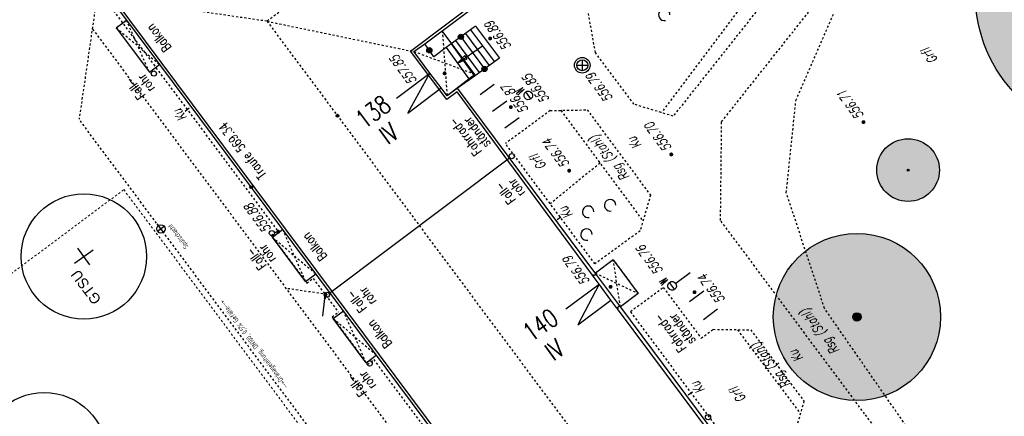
# Model space of a CAD drawing. Header units: metres. Extents: x 2 to 485, y 6 to 594.
# Tile 147 of 176: x 269 to 316, y 372 to 391. Entities that reach past the tile are written whole.
import ezdxf
from ezdxf.enums import TextEntityAlignment as Align

# ---------------------------------------------------------------- set-up
doc = ezdxf.new("R2010")
doc.units = ezdxf.units.M
doc.header["$LTSCALE"] = 0.0125
for name, pattern in [('237-14_Züricher Str._GL_3_RW_2014-11-28_bea$0$STRICHLINIE2', [9.525, 6.35, -3.175]), ('237-14_Züricher Str._GL_3_RW_2014-11-28_bea$0$STRICHPUNKT2', [12.7, 6.35, -3.175, 0, -3.175]), ('260241_A_bea$0$GESTRICHELT', [0.4, 0.2, -0.2]), ('260241_A_bea$0$GESTRICHELTX2', [0.7, 0.5, -0.2]), ('260241_A_bea$0$PUNKTIERT', [0.2, 0, -0.2]), ('GEWOFAG_Hof 2_141023_Grundriss_bea$0$AUSGEZOGEN', [0]), ('GEWOFAG_Hof 2_141023_Grundriss_bea$0$VERDECKT2_S2', [0.15, 0.1, -0.05])]:
    doc.linetypes.add(name, pattern=pattern)
for name, color, linetype in [('237-14_Züricher Str._GL_3_RW_2014-11-28_bea$0$__Steiger', 251, 'Continuous'), ('237-14_Züricher Str._GL_3_RW_2014-11-28_bea$0$_GRU_Allgemein_Text', 151, 'Continuous'), ('237-14_Züricher Str._GL_3_RW_2014-11-28_bea$0$_GRU_Drainage', 54, '237-14_Züricher Str._GL_3_RW_2014-11-28_bea$0$STRICHPUNKT2'), ('237-14_Züricher Str._GL_3_RW_2014-11-28_bea$0$_GRU_Regenwasser', 150, '237-14_Züricher Str._GL_3_RW_2014-11-28_bea$0$STRICHLINIE2'), ('237-14_Züricher Str._GL_3_RW_2014-11-28_bea$0$_GRU_Symbole', 51, 'Continuous'), ('260241_A_bea$0$B10_GEBAEUDE', 1, 'Continuous'), ('260241_A_bea$0$B13_GEB_ZUBEHOER', 12, 'Continuous'), ('260241_A_bea$0$B14_GEB_ZUB_GESTR', 12, 'Continuous'), ('260241_A_bea$0$B15_GEB_TXT', 12, 'Continuous'), ('260241_A_bea$0$B25_EINFASS_GEPKT', 7, '260241_A_bea$0$PUNKTIERT'), ('260241_A_bea$0$B28_VEINFASS_TXT', 5, 'Continuous'), ('260241_A_bea$0$B30_BEWSYM', 3, 'Continuous'), ('260241_A_bea$0$B32_BEWLIN_GESTR', 3, 'Continuous'), ('260241_A_bea$0$B34_ZUBEHOER_1', 6, 'Continuous'), ('260241_A_bea$0$B36_ZUBEHOER_3', 252, 'Continuous'), ('260241_A_bea$0$B53_HAUPTHOEHEN', 4, 'Continuous'), ('260241_A_bea$0$B54_HOEHEN', 253, 'Continuous'), ('f_baum', 3, 'Continuous'), ('f_text_100', 7, 'Continuous')]:
    doc.layers.add(name, color=color, linetype=linetype)
doc.layers.add('260241_A_bea$0$f_fill_baum', color=86, linetype='Continuous', lineweight=18)
doc.layers.add('GEWOFAG_Hof 2_141023_Grundriss_bea$0$STANDARD', color=7, linetype='GEWOFAG_Hof 2_141023_Grundriss_bea$0$AUSGEZOGEN', lineweight=13)
doc.styles.add('237-14_Züricher Str._GL_3_RW_2014-11-28_bea$0$STANDARD', font='isocp.shx')
doc.styles.add('260241_A_bea$0$ROMANS', font='ROMANS')
doc.styles.add('260241_A_bea$0$SIMPLEX8', font='SIMPLEX8')

# ---------------------------------------------------------------- blocks, each defined once
blk = doc.blocks.new('260241_A_bea$0$HOEHENPKT_ZENTR')
at = {"const_width": 0.75}
blk.add_lwpolyline([(-0.375, 0, 1), (0.375, 0, 1)], format="xyb", close=True, dxfattribs=at)
blk = doc.blocks.new('260241_A_bea$0$PAPIERK_RUND')
blk.add_circle((0, 0), 0.5)
blk = doc.blocks.new('260241_A_bea$0$BAUMSTAMM')
at = {"const_width": 0.5}
blk.add_lwpolyline([(-0.25, 0, 1), (0.25, 0, 1)], format="xyb", close=True, dxfattribs=at)
blk.add_circle((0, 0), 0.5)
blk = doc.blocks.new('260241_A_bea$0$GEBUESCH_SYM')
for centre in [(0, 0.127), (-0.18, 0.002), (0.18, 0.002)]:
    blk.add_arc(centre, 0.055, 309.521, 230.479)
blk = doc.blocks.new('260241_A_bea$0$LBS_GELAENDERPKT')
blk.add_hatch(color=256).paths.add_polyline_path([(0.5, 0, 1), (-0.5, 0, 1)])
blk.add_circle((0, 0), 0.5)
blk = doc.blocks.new('260241_A_bea$0$LBS_PFEILSPITZE')
for p, q in [((0, 0), (-0.995, 0.2)), ((-0.995, 0.2), (-0.995, -0.2)), ((-0.995, -0.2), (0, 0))]:
    blk.add_line(p, q)
blk = doc.blocks.new('260241_A_bea$0$Hoehenpunkt_einfach')
at = {"lineweight": -2}
blk.add_hatch(color=256, dxfattribs=at).paths.add_polyline_path([(0, 0.105, -1), (0, -0.105, -1)], flags=0)
blk.add_circle((0, 0), 0.105, dxfattribs=at)
blk = doc.blocks.new('237-14_Züricher Str._GL_3_RW_2014-11-28_bea$0$AW Steiger')
for radius in [0.6, 0.5]:
    blk.add_circle((0, 0), radius)
blk = doc.blocks.new('237-14_Züricher Str._GL_3_RW_2014-11-28_bea$0$2ENDPNO1')
at = {"color": 0}
blk.add_line((0, 0), (12, 12), dxfattribs=at)
for p, q in [((15, 15), (11.5, 12.5)), ((11.5, 12.5), (12.5, 11.5)), ((12.5, 11.5), (15, 15))]:
    blk.add_line(p, q)
blk.add_solid([(11.5, 12.5), (12.5, 11.5), (15, 15)], dxfattribs=at)
at = {"style": '237-14_Züricher Str._GL_3_RW_2014-11-28_bea$0$STANDARD', "width": 0.496216, "flags": 9}
blk.add_attdef('BEZEICHNUNG', text='', height=0.1, rotation=45, dxfattribs=at).set_placement((11.5, 11), (12.21, 11.71), align=Align.FIT)

msp = doc.modelspace()

# ---------------------------------------------------------------- hatches: boundary and pattern name
at = {"layer": '260241_A_bea$0$f_fill_baum'}
h = msp.add_hatch(color=256, dxfattribs=at)
h.dxf.hatch_style = 1
edge = h.paths.add_edge_path()
edge.add_ellipse((321.499, 391.899), major_axis=(4.95, 4.95), ratio=1, start_angle=0, end_angle=360)
h = msp.add_hatch(color=256, dxfattribs=at)
h.dxf.hatch_style = 1
edge = h.paths.add_edge_path()
edge.add_ellipse((311.292, 383.435), major_axis=(1.061, 1.061), ratio=1, start_angle=0, end_angle=360)
h = msp.add_hatch(color=256, dxfattribs=at)
h.dxf.hatch_style = 1
edge = h.paths.add_edge_path()
edge.add_ellipse((308.84, 376.409), major_axis=(-2.828, 2.828), ratio=1, start_angle=0, end_angle=360)

# ---------------------------------------------------------------- linework, layer by layer
at = {"color": 252}
for p, q in [((295.431, 388.454), (295.956, 388.454)), ((295.694, 388.717), (295.694, 388.192)), ((293.232, 386.846), (292.987, 387.177)), ((300.116, 377.732), (299.871, 378.063))]:
    msp.add_line(p, q, dxfattribs=at)
for centre, major_axis, start_param, end_param in [((295.694, 388.454), (-0.265, 0.265), 3.926991, 10.210176), ((295.694, 388.454), (-0.186, 0.186), 3.926991, 10.210176), ((275.183, 388.056), (0.0884, 0.0884), 5.497787, 11.780972), ((293.11, 387.011), (0.146, 0.146), 1.423837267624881, 7.707022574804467), ((292.322, 384.106), (0.0884, 0.0884), 5.497787, 11.780972), ((280.836, 380.419), (0.0884, 0.0884), 5.497787, 11.780972), ((299.994, 377.897), (0.146, 0.146), 1.423837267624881, 7.707022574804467), ((283.464, 377.466), (0.0884, 0.0884), 5.497787, 11.780972), ((285.515, 374.182), (0.0884, 0.0884), 5.497787, 11.780972), ((301.713, 371.611), (0.0884, 0.0884), 5.497787, 11.780972)]:
    msp.add_ellipse(centre, major_axis=major_axis, ratio=1, start_param=start_param, end_param=end_param, dxfattribs=at)
at = {"layer": '237-14_Züricher Str._GL_3_RW_2014-11-28_bea$0$_GRU_Drainage', "ltscale": 0.05}
msp.add_line((299.233, 348.84), (271.605, 385.868), dxfattribs=at)
at = {"layer": '237-14_Züricher Str._GL_3_RW_2014-11-28_bea$0$_GRU_Regenwasser', "ltscale": 0.05}
for p, q in [((272.679, 393.255), (271.605, 385.868)), ((290.866, 365.257), (272.238, 390.223)), ((283.275, 377.515), (281.53, 377.769))]:
    msp.add_line(p, q, dxfattribs=at)
at = {"layer": '237-14_Züricher Str._GL_3_RW_2014-11-28_bea$0$_GRU_Regenwasser'}
msp.add_line((275.52, 380.621), (275.33, 380.876), dxfattribs=at)
at = {"layer": '237-14_Züricher Str._GL_3_RW_2014-11-28_bea$0$_GRU_Symbole'}
for p, q in [((275.68, 380.741), (275.36, 380.502)), ((275.64, 380.461), (275.4, 380.781))]:
    msp.add_line(p, q, dxfattribs=at)
msp.add_circle((275.52, 380.621), 0.2, dxfattribs=at)
at = {"layer": '260241_A_bea$0$B10_GEBAEUDE', "color": 7, "linetype": 'Continuous'}
for p, q in [((287.464, 389.134), (296.091, 395.634)), ((273.263, 391.634), (306.241, 347.425)), ((289.205, 386.823), (287.464, 389.134)), ((289.701, 387.189), (289.205, 386.823)), ((296.182, 378.403), (289.701, 387.189)), ((283.607, 377.567), (292.208, 384.026)), ((296.219, 378.353), (296.182, 378.403)), ((296.499, 377.977), (296.219, 378.353)), ((297.067, 377.217), (296.499, 377.977)), ((297.355, 376.831), (297.067, 377.217)), ((297.386, 376.789), (297.355, 376.831)), ((305.444, 365.99), (297.386, 376.789))]:
    msp.add_line(p, q, dxfattribs=at)
at = {"layer": '260241_A_bea$0$B13_GEB_ZUBEHOER', "color": 7, "linetype": 'Continuous'}
for p, q in [((288.156, 389.478), (296.235, 395.53)), ((273.096, 391.658), (273.873, 390.616)), ((273.384, 390.252), (273.873, 390.616)), ((273.873, 390.616), (275.457, 388.492)), ((290.577, 390.318), (291.736, 388.793)), ((273.384, 390.252), (274.968, 388.127)), ((290.555, 388.015), (288.99, 390.104)), ((291.253, 388.448), (290.112, 389.98)), ((290.344, 390.149), (290.916, 389.39)), ((287.634, 389.107), (288.156, 389.478)), ((289.415, 389.473), (290.529, 387.931)), ((290.77, 388.103), (289.647, 389.642)), ((289.715, 388.559), (290.916, 389.39)), ((289.88, 389.811), (291.012, 388.276)), ((290.916, 389.39), (291.494, 388.621)), ((288.399, 388.083), (287.634, 389.107)), ((289.183, 389.304), (290.288, 387.758)), ((274.968, 388.127), (275.457, 388.492)), ((275.457, 388.492), (306.145, 347.353)), ((286.803, 386.877), (288.399, 388.083)), ((287.343, 386.163), (288.399, 388.083)), ((288.939, 387.369), (288.399, 388.083)), ((290.555, 388.015), (289.222, 386.998)), ((287.343, 386.163), (288.939, 387.369)), ((289.229, 386.989), (288.939, 387.369)), ((289.726, 387.356), (289.229, 386.989)), ((296.35, 378.471), (289.726, 387.356)), ((280.858, 380.225), (281.35, 380.593)), ((282.449, 378.109), (280.858, 380.225)), ((297.175, 379.139), (296.324, 378.505)), ((297.175, 379.139), (298.376, 377.527)), ((282.449, 378.109), (282.933, 378.471)), ((296.219, 378.353), (296.35, 378.471)), ((297.492, 376.933), (296.35, 378.471)), ((294.913, 376.791), (296.499, 377.977)), ((296.499, 377.977), (295.481, 376.031)), ((295.481, 376.031), (297.067, 377.217)), ((298.376, 377.527), (297.522, 376.892)), ((283.773, 376.334), (284.257, 376.696)), ((297.492, 376.933), (297.355, 376.831)), ((305.614, 366.059), (297.492, 376.933)), ((285.346, 374.217), (283.773, 376.334)), ((285.346, 374.217), (285.834, 374.582))]:
    msp.add_line(p, q, dxfattribs=at)
at = {"layer": '260241_A_bea$0$B14_GEB_ZUB_GESTR', "color": 7, "linetype": '260241_A_bea$0$GESTRICHELTX2'}
for p, q in [((309.372, 412.04), (280.602, 390.56)), ((280.602, 390.56), (273.096, 391.658)), ((274.968, 388.127), (273.873, 390.616)), ((280.602, 390.56), (287.634, 389.107)), ((280.602, 390.56), (322.942, 333.75)), ((273.384, 390.252), (275.457, 388.492)), ((288.99, 390.104), (289.222, 386.998)), ((290.555, 388.015), (287.634, 389.107)), ((282.449, 378.109), (281.358, 380.582)), ((280.858, 380.225), (282.933, 378.471)), ((297.522, 376.892), (297.175, 379.139)), ((296.324, 378.505), (298.376, 377.527)), ((285.346, 374.217), (284.257, 376.696)), ((283.773, 376.334), (285.834, 374.582))]:
    msp.add_line(p, q, dxfattribs=at)
at = {"layer": '260241_A_bea$0$B25_EINFASS_GEPKT', "color": 7, "linetype": '260241_A_bea$0$PUNKTIERT', "ltscale": 0.5}
for p, q in [((304.667, 393.082), (299.485, 386.189)), ((302.366, 385.753), (307.905, 392.733)), ((305.243, 392.568), (300.049, 386.018)), ((272.774, 391.705), (281.106, 380.535)), ((296.322, 389.062), (295.838, 391.786)), ((305.921, 386.771), (307.717, 390.903)), ((298.168, 386.588), (296.322, 389.062)), ((300.049, 386.018), (298.168, 386.588)), ((305.461, 382.354), (305.921, 386.771)), ((294.16, 386.288), (292.016, 384.703)), ((294.16, 386.288), (295.929, 386.319)), ((294.669, 386.297), (298.601, 380.999)), ((295.929, 386.319), (298.962, 382.232)), ((302.312, 381.03), (302.366, 385.753)), ((296.302, 378.95), (292.016, 384.703)), ((307.295, 376.809), (305.461, 382.354)), ((298.962, 382.232), (298.462, 380.524)), ((309.211, 371.774), (302.312, 381.03)), ((280.798, 380.305), (281.106, 380.535)), ((298.462, 380.524), (296.302, 378.95)), ((280.798, 380.305), (282.508, 378.029)), ((297.175, 379.139), (296.182, 378.403)), ((297.175, 379.139), (298.376, 377.527)), ((282.508, 378.029), (282.808, 378.253)), ((282.808, 378.253), (284.013, 376.638)), ((298.006, 376.675), (299.573, 377.823)), ((299.573, 377.823), (301.379, 375.392)), ((298.376, 377.527), (297.386, 376.789)), ((283.713, 376.414), (284.013, 376.638)), ((305.484, 366.633), (298.006, 376.675)), ((315.292, 365.302), (307.295, 376.809)), ((283.713, 376.414), (285.405, 374.137)), ((301.379, 375.392), (301.96, 375.815)), ((301.96, 375.815), (303.756, 375.789)), ((303.124, 375.798), (306.132, 371.779)), ((303.756, 375.789), (306.305, 372.383)), ((285.405, 374.137), (285.709, 374.364)), ((285.709, 374.364), (290.529, 367.903)), ((306.305, 372.383), (305.814, 370.659)), ((314.331, 364.904), (309.211, 371.774))]:
    msp.add_line(p, q, dxfattribs=at)
at = {"layer": '260241_A_bea$0$B28_VEINFASS_TXT', "color": 252, "linetype": 'Continuous'}
for p, q in [((276.882, 386.401), (276.684, 386.249)), ((294.493, 381.068), (294.66, 381.2)), ((300.755, 372.673), (300.97, 372.83))]:
    msp.add_line(p, q, dxfattribs=at)
at = {"layer": '260241_A_bea$0$B32_BEWLIN_GESTR', "linetype": '260241_A_bea$0$GESTRICHELT'}
msp.add_line((296.543, 383.772), (294.159, 381.827), dxfattribs=at)
at = {"layer": '260241_A_bea$0$B34_ZUBEHOER_1', "color": 252, "linetype": 'Continuous'}
for p, q in [((290.802, 387.053), (291.483, 387.554)), ((291.394, 386.251), (292.077, 386.748)), ((292.672, 385.942), (291.991, 385.441)), ((300.174, 378.024), (300.857, 378.536)), ((300.829, 377.151), (301.514, 377.66)), ((302.172, 376.783), (301.489, 376.271))]:
    msp.add_line(p, q, dxfattribs=at)
at = {"layer": '260241_A_bea$0$B36_ZUBEHOER_3', "color": 252, "linetype": 'Continuous'}
for p, q in [((290.577, 390.318), (289.183, 389.304)), ((288.592, 388.865), (288.156, 389.478)), ((289.183, 389.304), (288.592, 388.865)), ((291.736, 388.793), (290.288, 387.758)), ((290.288, 387.758), (289.726, 387.356))]:
    msp.add_line(p, q, dxfattribs=at)
at = {"layer": 'f_baum', "ltscale": 0.5}
for p, q in [((271.383, 378.982), (272.273, 379.621)), ((272.114, 378.905), (271.544, 379.7))]:
    msp.add_line(p, q, dxfattribs=at)
for centre in [(271.831, 379.303), (269.937, 369.795)]:
    msp.add_circle(centre, 3, dxfattribs=at)
at = {"layer": 'GEWOFAG_Hof 2_141023_Grundriss_bea$0$STANDARD', "color": 7, "linetype": 'GEWOFAG_Hof 2_141023_Grundriss_bea$0$VERDECKT2_S2', "lineweight": 18}
for p, q in [((273.88, 390.618), (273.391, 390.254)), ((273.391, 390.254), (274.975, 388.129)), ((268.035, 378.239), (273.746, 382.5)), ((273.746, 382.5), (299.29, 348.258))]:
    msp.add_line(p, q, dxfattribs=at)

# ---------------------------------------------------------------- block references
at = {"layer": '237-14_Züricher Str._GL_3_RW_2014-11-28_bea$0$__Steiger', "xscale": 0.05, "yscale": 0.05, "zscale": 0.001, "rotation": 38.25470723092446}
msp.add_blockref('237-14_Züricher Str._GL_3_RW_2014-11-28_bea$0$2ENDPNO1', (283.274, 376.444), dxfattribs=at)
at = {"layer": '237-14_Züricher Str._GL_3_RW_2014-11-28_bea$0$_GRU_Regenwasser', "xscale": 0.1, "yscale": 0.1, "zscale": 0.001, "rotation": 126.7275850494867}
msp.add_blockref('237-14_Züricher Str._GL_3_RW_2014-11-28_bea$0$AW Steiger', (283.399, 377.497), dxfattribs=at)
at = {"layer": '260241_A_bea$0$B13_GEB_ZUBEHOER', "color": 7, "xscale": 0.5, "yscale": 0.5, "rotation": 214.684382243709}
msp.add_blockref('260241_A_bea$0$LBS_PFEILSPITZE', (289.715, 388.559), dxfattribs=at)
at = {"layer": '260241_A_bea$0$B30_BEWSYM'}
for name, p, xscale, yscale in [('260241_A_bea$0$PAPIERK_RUND', (321.499, 391.899), 14, 14), ('260241_A_bea$0$PAPIERK_RUND', (311.292, 383.435), 3, 3), ('260241_A_bea$0$BAUMSTAMM', (311.292, 383.435), 0.10000000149, 0.10000000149), ('260241_A_bea$0$PAPIERK_RUND', (308.84, 376.409), 8, 8), ('260241_A_bea$0$BAUMSTAMM', (308.84, 376.409), 0.4000000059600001, 0.4000000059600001)]:
    msp.add_blockref(name, p, dxfattribs=dict(at, xscale=xscale, yscale=yscale))
at = {"layer": '260241_A_bea$0$B30_BEWSYM', "xscale": 5, "yscale": 5}
for p, rotation in [((300.184, 391.567), 51.63593642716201), ((296.47, 381.044), 51.13954218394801)]:
    msp.add_blockref('260241_A_bea$0$GEBUESCH_SYM', p, dxfattribs=dict(at, rotation=rotation))
at = {"layer": '260241_A_bea$0$B36_ZUBEHOER_3', "color": 252}
for p, xscale, yscale, rotation in [((289.88, 389.811), 0.2499999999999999, 0.2499999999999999, 216.03226083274), ((288.374, 389.172), 0.25, 0.25, 125.422572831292), ((291.012, 388.276), 0.25, 0.25, 215.561938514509)]:
    msp.add_blockref('260241_A_bea$0$LBS_GELAENDERPKT', p, dxfattribs=dict(at, xscale=xscale, yscale=yscale, rotation=rotation))
at = {"layer": '260241_A_bea$0$B54_HOEHEN', "color": 252, "xscale": 0.125, "yscale": 0.125}
for p in [(291.283, 389.736), (289.103, 388.067), (292.273, 386.451), (309.156, 385.732), (299.954, 384.187), (295.067, 383.407), (281.139, 380.485), (297.048, 377.849), (301.067, 377.592)]:
    msp.add_blockref('260241_A_bea$0$HOEHENPKT_ZENTR', p, dxfattribs=at)
at = {"layer": '260241_A_bea$0$B54_HOEHEN', "color": 252, "xscale": 0.625, "yscale": 0.625, "zscale": 0.625}
for p in [(283.971, 386.04), (279.841, 382.616)]:
    msp.add_blockref('260241_A_bea$0$Hoehenpunkt_einfach', p, dxfattribs=at)

# ---------------------------------------------------------------- texts
at = {"color": 252, "style": '260241_A_bea$0$SIMPLEX8', "oblique": 360, "width": 0.56}
for p in [(292.95, 387.258), (299.834, 378.144)]:
    msp.add_text('W', height=0.413, rotation=126.5799, dxfattribs=at).set_placement(p)
at = {"layer": '237-14_Züricher Str._GL_3_RW_2014-11-28_bea$0$_GRU_Allgemein_Text', "style": '237-14_Züricher Str._GL_3_RW_2014-11-28_bea$0$STANDARD', "width": 0.7}
for s, p in [('Spülschacht', (276.76, 379.702)), ('-->Dränageleitung, DN100, 0,5%%% Gefälle-->', (281.522, 373.007))]:
    msp.add_text(s, height=0.25, rotation=126.7276, dxfattribs=at).set_placement(p, align=Align.MIDDLE_LEFT)
at = {"layer": '260241_A_bea$0$B15_GEB_TXT', "color": 7, "style": '260241_A_bea$0$ROMANS', "width": 0.75}
for s, height, rotation, p in [('Balkon', 0.45, 127.5994, (276.045, 389.304)), ('138', 0.875, 36.6327, (285.261, 385.375)), ('IV', 0.875, 36.6327, (286.395, 384.621)), ('Traufe 569.34', 0.45, 127.6009, (280.593, 383.218)), ('Balkon', 0.45, 127.6009, (283.503, 379.31)), ('140', 0.875, 34.6526, (293.24, 375.185)), ('Balkon', 0.45, 127.6009, (286.612, 375.133)), ('IV', 0.875, 35.8902, (294.324, 374.269))]:
    msp.add_text(s, height=height, rotation=rotation, dxfattribs=at).set_placement(p)
at = {"layer": '260241_A_bea$0$B28_VEINFASS_TXT', "color": 252, "style": '260241_A_bea$0$ROMANS', "oblique": 15, "width": 0.75}
for s, rotation, p in [('Grfl', 126.7022, (312.496, 389.031)), ('Ku', 127.18, (276.614, 386.193)), ('Rsg (Stahl)', 127.9143, (297.173, 384.145)), ('Ku', 127.0354, (298.372, 384.867)), ('Grfl', 126.7022, (293.762, 383.953)), ('Ku', 127.18, (295.087, 381.531)), ('Rsg (Stahl)', 126.9866, (307.244, 375.831)), ('Rsg (Stahl)', 127.9143, (304.905, 374.219)), ('Ku', 127.0354, (306.109, 374.663)), ('Ku', 127.18, (301.404, 373.152)), ('Grfl', 126.7022, (303.323, 372.811))]:
    msp.add_text(s, height=0.45, rotation=rotation, dxfattribs=at).set_placement(p, align=Align.CENTER)
at = {"layer": '260241_A_bea$0$B34_ZUBEHOER_1', "color": 252, "style": '260241_A_bea$0$ROMANS', "width": 0.75}
for s, rotation, p in [('rohr', 126.3144, (275.256, 387.354)), ('Fall-', 126.3144, (274.803, 387.021)), ('Fahrrad-', 127.3931, (290.897, 384.335)), ('ständer', 127.3931, (291.331, 384.694)), ('rohr', 127.0174, (292.979, 382.358)), ('Fall-', 127.0174, (292.53, 382.02)), ('Fall-', 126.3144, (280.595, 378.865)), ('rohr', 126.3144, (281.048, 379.198)), ('rohr', 126.3144, (285.855, 377.163)), ('Fall-', 126.3144, (285.402, 376.83)), ('Fahrrad-', 126.3134, (300.702, 374.921)), ('ständer', 126.3134, (301.142, 375.271)), ('rohr', 126.3144, (285.844, 373.131)), ('Fall-', 126.3144, (285.391, 372.798))]:
    msp.add_text(s, height=0.45, rotation=rotation, dxfattribs=at).set_placement(p)
at = {"layer": '260241_A_bea$0$B53_HAUPTHOEHEN', "color": 252, "style": '260241_A_bea$0$ROMANS', "oblique": 15, "width": 0.75}
for s, rotation, p in [('556.89', 126.6418, (291.488, 389.729)), ('556.85', 126.639, (293.305, 387.198)), ('556.87', 126.6418, (292.304, 386.705)), ('556.74', 126.6418, (301.716, 377.614))]:
    msp.add_text(s, height=0.45, rotation=rotation, dxfattribs=at).set_placement(p, align=Align.TOP_CENTER)
for s, rotation, p in [('557.85', 126.6418, (287.794, 387.725)), ('556.88', 126.6418, (280.823, 380.627)), ('556.76', 126.639, (299.582, 378.624)), ('556.79', 126.6418, (296.07, 378.117))]:
    msp.add_text(s, height=0.45, rotation=rotation, dxfattribs=at).set_placement(p)
msp.add_text('556.79', height=0.45, rotation=126.639, dxfattribs=at).set_placement((296.047, 388.03), align=Align.MIDDLE_RIGHT)
for s, p in [('556.71', (309.013, 385.924)), ('556.70', (299.811, 384.379)), ('556.74', (294.924, 383.599))]:
    msp.add_text(s, height=0.45, rotation=126.6418, dxfattribs=at).set_placement(p, align=Align.MIDDLE_LEFT)
at = {"layer": 'f_text_100'}
msp.add_text('GTSU', height=0.5, rotation=127.224, dxfattribs=at).set_placement((272.697, 377.245))

doc.saveas('drawing.dxf')
